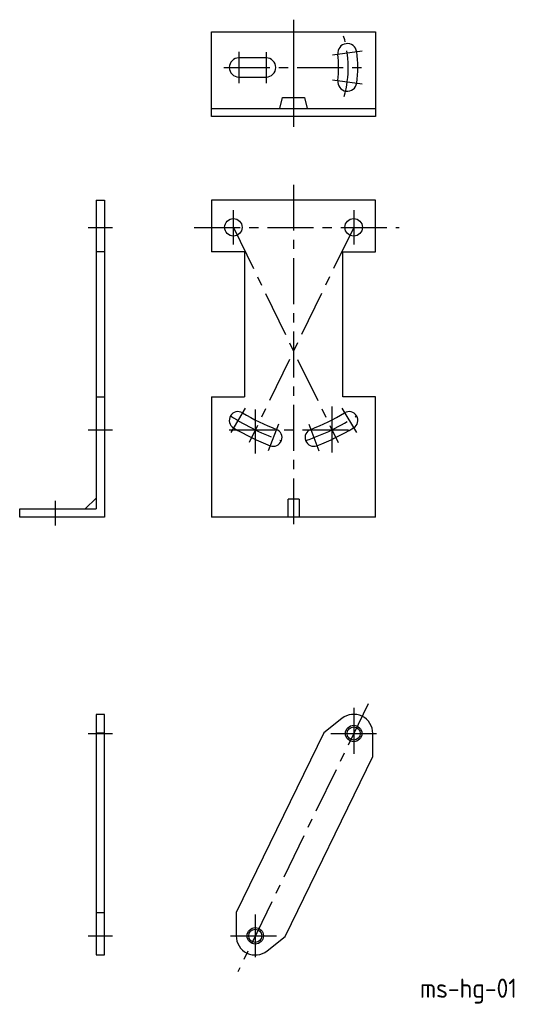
# Model space of a CAD drawing. Extents: x -35 to 59, y -89 to 91.
import ezdxf

# ---------------------------------------------------------------- set-up
doc = ezdxf.new("R2010")
doc.units = 0
doc.linetypes.add('CENTER', pattern=[13.421505, 8.388441, -1.677688, 1.677688, -1.677688])
doc.layers.get('0').update_dxf_attribs({"linetype": 'CONTINUOUS'})
doc.styles.get("Standard").update_dxf_attribs({"font": 'isocp.shx', "bigfont": 'extfont.shx'})

msp = doc.modelspace()

# ---------------------------------------------------------------- linework, layer by layer
at = {"color": 7, "linetype": 'CONTINUOUS'}
for p, q in [((15, 90.98), (15, 71.41)), ((0, 73.25), (0, 88.75)), ((0, 88.75), (30, 88.75)), ((30, 88.75), (30, 73.25)), ((10, 84), (5, 84)), ((5, 80.5), (10, 80.5)), ((12.49, 74.75), (13, 76.75)), ((13, 76.75), (17, 76.75)), ((17, 76.75), (17.51, 74.75)), ((0, 74.75), (30, 74.75)), ((30, 73.25), (0, 73.25)), ((-21.09, 58), (-21.09, 1.5)), ((-21.09, 58), (-19.59, 58)), ((-19.59, 58), (-19.59, 0)), ((0, 58), (0, 48.5)), ((30, 58), (0, 58)), ((30, 48.5), (30, 58)), ((-19.59, 48.5), (-21.09, 48.5)), ((6, 48.5), (0, 48.5)), ((6, 48.5), (6, 22)), ((24, 22), (24, 48.5)), ((24, 48.5), (30, 48.5)), ((-21.09, 22), (-19.59, 22)), ((0, 22), (0, 0)), ((0, 22), (6, 22)), ((30, 22), (24, 22)), ((30, 0), (30, 22)), ((-23.09, 1.5), (-21.09, 3.5)), ((16, 3.3), (14, 3.3)), ((14, 0), (14, 3.3)), ((16, 3.3), (16, 0)), ((-35.09, 0), (-35.09, 1.5)), ((-35.09, 1.5), (-21.09, 1.5)), ((-19.59, 0), (-35.09, 0)), ((30, 0), (0, 0)), ((-21.09, -36.06), (-21.09, -80.06)), ((-19.59, -36.06), (-21.09, -36.06)), ((-19.59, -80.06), (-19.59, -36.06)), ((23.84, -36.81), (20.51, -39.42)), ((-21.09, -39.42), (-19.59, -39.42)), ((20.51, -39.42), (4.5, -72.32)), ((29.5, -43.79), (29.5, -39.56)), ((13.49, -76.7), (29.5, -43.79)), ((-21.09, -72.32), (-19.59, -72.32)), ((4.5, -72.32), (4.5, -76.56)), ((10.16, -79.31), (13.49, -76.7)), ((-21.09, -80.06), (-19.59, -80.06))]:
    msp.add_line(p, q, dxfattribs=at)
at = {"color": 4, "linetype": 'CENTER'}
for p, q in [((5, 85.12), (5, 79.37)), ((10, 85.04), (10, 79.37)), ((27.56, 85.22), (22.1, 84.5)), ((2.25, 82.25), (27.75, 82.25)), ((22.1, 80), (27.56, 79.28)), ((15, 60.79), (15, -2.79)), ((4, 49.89), (4, 56.14)), ((26, 56.14), (26, 49.89)), ((-22.59, 53), (-18.09, 53)), ((-3.18, 53), (34.3, 53)), ((4, 53), (23.14, 13.66)), ((26, 53), (6.86, 13.66)), ((6.18, 19.94), (3.51, 15.48)), ((22, 20.22), (22, 11.64)), ((23.82, 19.94), (26.49, 15.48)), ((8, 19.71), (8, 11.64)), ((12.22, 17), (10.36, 12.14)), ((17.78, 17), (19.64, 12.14)), ((-22.59, 16), (-18.09, 16)), ((3.24, 16), (26.49, 16)), ((-28.59, 3), (-28.59, -1.5)), ((28.64, -34.13), (4.78, -83.17)), ((26, -34.87), (26, -44.25)), ((-22.59, -39.56), (-18.09, -39.56)), ((21.85, -39.56), (30.15, -39.56)), ((8, -72.66), (8, -80.46)), ((-22.59, -76.56), (-18.09, -76.56)), ((3.47, -76.56), (12.53, -76.56))]:
    msp.add_line(p, q, dxfattribs=at)
at = {"color": 7, "linetype": 'CONTINUOUS'}
for centre, radius in [((4, 53), 1.6), ((26, 53), 1.6), ((26, -39.56), 1.2), ((8, -76.56), 1.2)]:
    msp.add_circle(centre, radius, dxfattribs=at)
at = {"color": 2, "linetype": 'CONTINUOUS'}
for centre in [(26, -39.56), (8, -76.56)]:
    msp.add_circle(centre, 1.5, dxfattribs=at)
at = {"color": 7, "linetype": 'CONTINUOUS'}
for centre, radius, start, end in [((24.83, 84.86), 1.75, 7.5, 187.5), ((5, 82.25), 21.75, 352.5, 7.5), ((5, 82.25), 1.75, 90, 270), ((10, 82.25), 1.75, 270, 90), ((5, 82.25), 18.25, 352.5, 7.5), ((24.83, 79.64), 1.75, 172.5, 352.5), ((4.84, 17.71), 1.6, 59.0577, 239.0577), ((26, 53), 39.55, 239.0577, 249.0577), ((4, 53), 39.55, 290.9423, 300.9423), ((25.16, 17.71), 1.6, 300.9423, 120.9423), ((26, 53), 42.75, 239.0577, 249.0577), ((4, 53), 42.75, 290.9423, 300.9423), ((11.29, 14.57), 1.6, 249.0577, 69.0577), ((18.71, 14.57), 1.6, 110.9423, 290.9423), ((26, -39.56), 3.5, 0, 128.1154), ((8, -76.56), 3.5, 180, 308.1154)]:
    msp.add_arc(centre, radius, start, end, dxfattribs=at)
at = {"color": 4, "linetype": 'CENTER'}
for centre, radius, start, end in [((5, 82.25), 20, 344.6441, 16.6238), ((26, 53), 41.18, 236.8308, 251.2846), ((4, 53), 41.18, 288.7154, 303.1692)]:
    msp.add_arc(centre, radius, start, end, dxfattribs=at)
at = {"color": 7, "linetype": 'CONTINUOUS'}
for p in [(26, -39.56), (8, -76.56)]:
    msp.add_point(p, dxfattribs=at)

# ---------------------------------------------------------------- texts
at = {"color": 2, "linetype": 'CONTINUOUS'}
msp.add_text('ms-hg-01', height=3.5, dxfattribs=at).set_placement((38.12, -87.89))

doc.saveas('drawing.dxf')
